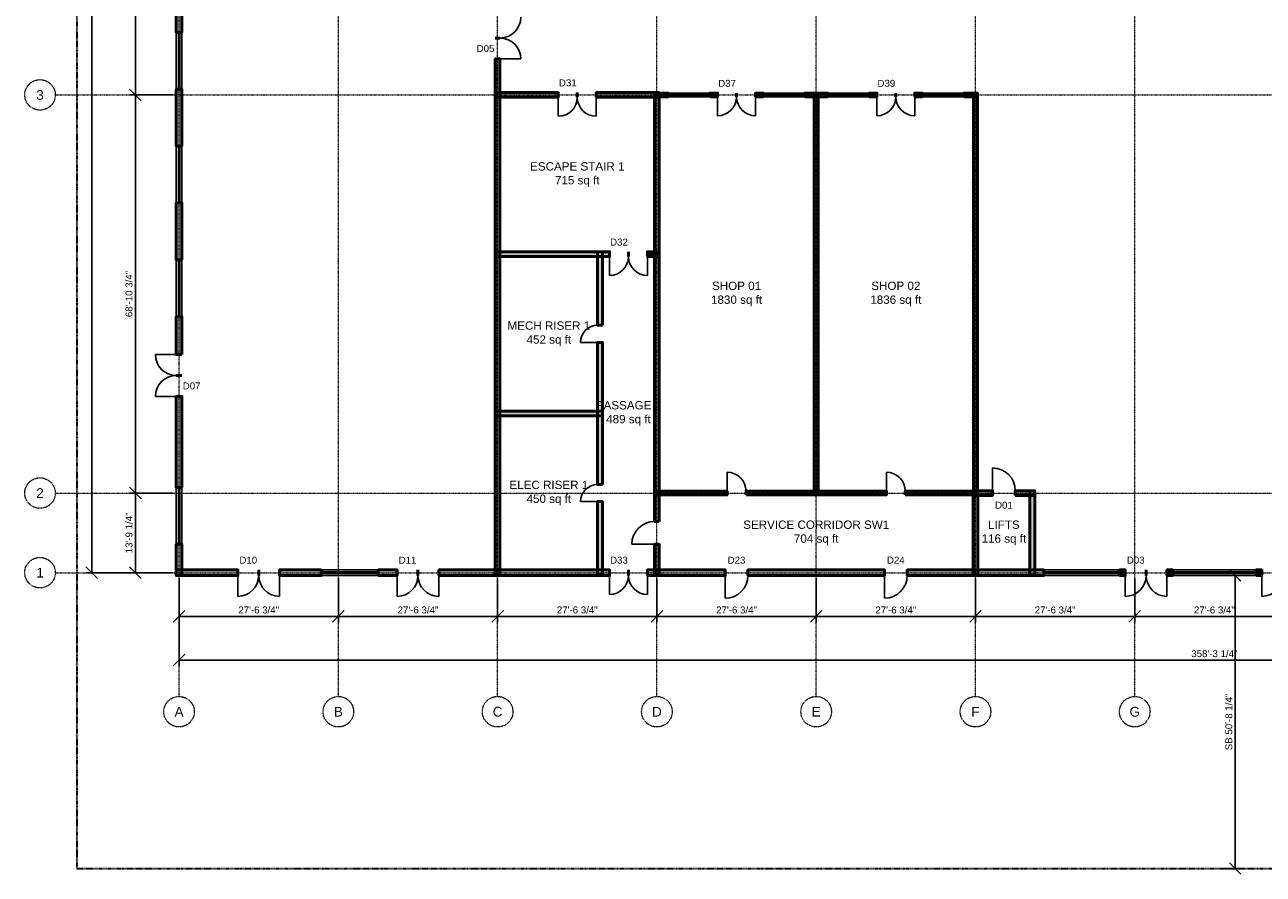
# Model space of a CAD drawing. Header units: inches. Extents: x -108 to 4832, y -12 to 3555.
# Tile 1 of 3: x -108 to 2464, y -12 to 1752. Entities that reach past the tile are written whole.
import ezdxf
from ezdxf.enums import TextEntityAlignment as Align

# ---------------------------------------------------------------- set-up
doc = ezdxf.new("R2010")
doc.units = ezdxf.units.IN
doc.header["$LTSCALE"] = 0.03937
doc.header["$MEASUREMENT"] = 0
doc.linetypes.add('CENTER', pattern=[5.08, 3.175, -0.635, 0.635, -0.635])
doc.linetypes.add('PHANTOM', pattern=[6.35, 3.175, -0.635, 0.635, -0.635, 0.635, -0.635])
for name, color, linetype, lineweight in [('A-ANNO-DIMS', 1, 'Continuous', 18), ('A-ANNO-SYMB', 2, 'Continuous', 18), ('A-AREA-IDEN', 2, 'Continuous', 18), ('A-DOOR', 3, 'Continuous', 25), ('A-GLAZ', 4, 'Continuous', 25), ('A-WALL', 7, 'Continuous', 50), ('A-WALL-PATT', 8, 'Continuous', 9), ('C-PROP-LINE', 1, 'PHANTOM', 35), ('S-GRID', 1, 'CENTER', 13)]:
    doc.layers.add(name, color=color, linetype=linetype, lineweight=lineweight)
doc.styles.add('PK-ARIAL', font='arial.ttf')
doc.dimstyles.new('PK-96', dxfattribs={"dimscale": 192, "dimtxt": 0.075, "dimasz": 0.0625, "dimexe": 0.0625, "dimexo": 0.0625, "dimgap": 0.03125, "dimtad": 1, "dimdec": 4, "dimzin": 3, "dimdsep": 46, "dimlunit": 4, "dimtxsty": 'PK-ARIAL', "dimtsz": 0.0625, "dimcen": 2.5, "dimclrd": 256, "dimclre": 256, "dimclrt": 256, "dimazin": 3, "dimtfac": 1, "dimtmove": 0, "dimatfit": 3})

msp = doc.modelspace()

# ---------------------------------------------------------------- hatches: boundary and pattern name
at = {"layer": 'A-WALL-PATT'}
for points in [[(218.50394, 1736.22047), (218.50394, 1799.2126), (206.69291, 1799.2126), (206.69291, 1736.22047)], [(878.93701, 609.25197), (878.93701, 1681.10236), (869.09449, 1681.10236), (869.09449, 609.25197)], [(218.50394, 1500), (218.50394, 1618.11024), (206.69291, 1618.11024), (206.69291, 1500)], [(869.09449, 1601.37795), (1000, 1601.37795), (1000, 1611.22047), (869.09449, 1611.22047)], [(1078.74016, 1601.37795), (1209.64567, 1601.37795), (1209.64567, 1611.22047), (1078.74016, 1611.22047)], [(1209.64567, 720.47244), (1209.64567, 1611.22047), (1199.80315, 1611.22047), (1199.80315, 720.47244)], [(1200.7874, 1602.3622), (1228.34646, 1602.3622), (1228.34646, 1610.23622), (1200.7874, 1610.23622)], [(1314.96063, 1602.3622), (1330.70866, 1602.3622), (1330.70866, 1610.23622), (1314.96063, 1610.23622)], [(1409.44882, 1602.3622), (1425.19685, 1602.3622), (1425.19685, 1610.23622), (1409.44882, 1610.23622)], [(1511.81102, 1602.3622), (1559.05512, 1602.3622), (1559.05512, 1610.23622), (1511.81102, 1610.23622)], [(1539.37008, 775.59055), (1539.37008, 1610.23622), (1531.49606, 1610.23622), (1531.49606, 775.59055)], [(1645.66929, 1602.3622), (1661.41732, 1602.3622), (1661.41732, 1610.23622), (1645.66929, 1610.23622)], [(1740.15748, 1602.3622), (1755.90551, 1602.3622), (1755.90551, 1610.23622), (1740.15748, 1610.23622)], [(1842.51969, 1602.3622), (1870.07874, 1602.3622), (1870.07874, 1610.23622), (1842.51969, 1610.23622)], [(1870.07874, 775.59055), (1870.07874, 1610.23622), (1862.20472, 1610.23622), (1862.20472, 775.59055)], [(218.50394, 1263.77953), (218.50394, 1381.88976), (206.69291, 1381.88976), (206.69291, 1263.77953)], [(869.09449, 1270.66929), (1106.29921, 1270.66929), (1106.29921, 1280.51181), (869.09449, 1280.51181)], [(1091.53543, 1127.95276), (1091.53543, 1280.51181), (1081.69291, 1280.51181), (1081.69291, 1127.95276)], [(1185.03937, 1270.66929), (1209.64567, 1270.66929), (1209.64567, 1280.51181), (1185.03937, 1280.51181)], [(218.50394, 1066.92913), (218.50394, 1145.66929), (206.69291, 1145.66929), (206.69291, 1066.92913)], [(1091.53543, 797.24409), (1091.53543, 1092.51969), (1081.69291, 1092.51969), (1081.69291, 797.24409)], [(218.50394, 791.33858), (218.50394, 980.31496), (206.69291, 980.31496), (206.69291, 791.33858)], [(869.09449, 939.96063), (1091.53543, 939.96063), (1091.53543, 949.80315), (869.09449, 949.80315)], [(1200.7874, 775.59055), (1350.3937, 775.59055), (1350.3937, 783.46457), (1200.7874, 783.46457)], [(1389.76378, 775.59055), (1681.10236, 775.59055), (1681.10236, 783.46457), (1389.76378, 783.46457)], [(1720.47244, 775.59055), (1870.07874, 775.59055), (1870.07874, 783.46457), (1720.47244, 783.46457)], [(1861.22047, 774.6063), (1901.5748, 774.6063), (1901.5748, 784.44882), (1861.22047, 784.44882)], [(1871.06299, 609.25197), (1871.06299, 784.44882), (1861.22047, 784.44882), (1861.22047, 609.25197)], [(1948.8189, 774.6063), (1989.17323, 774.6063), (1989.17323, 784.44882), (1948.8189, 784.44882)], [(1989.17323, 609.25197), (1989.17323, 784.44882), (1979.33071, 784.44882), (1979.33071, 609.25197)], [(1091.53543, 609.25197), (1091.53543, 761.81102), (1081.69291, 761.81102), (1081.69291, 609.25197)], [(218.50394, 608.26772), (218.50394, 673.22835), (206.69291, 673.22835), (206.69291, 608.26772)], [(1209.64567, 609.25197), (1209.64567, 673.22835), (1199.80315, 673.22835), (1199.80315, 609.25197)], [(206.69291, 608.26772), (334.64567, 608.26772), (334.64567, 620.07874), (206.69291, 620.07874)], [(421.25984, 608.26772), (507.87402, 608.26772), (507.87402, 620.07874), (421.25984, 620.07874)], [(625.98425, 608.26772), (665.35433, 608.26772), (665.35433, 620.07874), (625.98425, 620.07874)], [(751.9685, 608.26772), (1106.29921, 608.26772), (1106.29921, 620.07874), (751.9685, 620.07874)], [(1185.03937, 608.26772), (1346.45669, 608.26772), (1346.45669, 620.07874), (1185.03937, 620.07874)], [(1393.70079, 608.26772), (1677.16535, 608.26772), (1677.16535, 620.07874), (1393.70079, 620.07874)], [(1724.40945, 608.26772), (2007.87402, 608.26772), (2007.87402, 620.07874), (1724.40945, 620.07874)], [(2165.35433, 608.26772), (2177.16535, 608.26772), (2177.16535, 620.07874), (2165.35433, 620.07874)], [(2263.77953, 608.26772), (2275.59055, 608.26772), (2275.59055, 620.07874), (2263.77953, 620.07874)], [(2448.8189, 608.26772), (2460.62992, 608.26772), (2460.62992, 620.07874), (2448.8189, 620.07874)]]:
    msp.add_hatch(color=256, dxfattribs=at).paths.add_polyline_path(points)

# ---------------------------------------------------------------- linework, layer by layer
at = {"layer": 'A-DOOR'}
for p, q in [((878.93701, 1681.10236), (922.24409, 1681.10236)), ((1000, 1601.37795), (1000, 1562.00787)), ((1078.74016, 1601.37795), (1078.74016, 1562.00787)), ((1330.70866, 1602.3622), (1330.70866, 1562.99213)), ((1409.44882, 1602.3622), (1409.44882, 1562.99213)), ((1661.41732, 1602.3622), (1661.41732, 1562.99213)), ((1740.15748, 1602.3622), (1740.15748, 1562.99213)), ((1106.29921, 1270.66929), (1106.29921, 1231.29921)), ((1185.03937, 1270.66929), (1185.03937, 1231.29921)), ((1081.69291, 1092.51969), (1046.25984, 1092.51969)), ((206.69291, 1066.92913), (163.38583, 1066.92913)), ((206.69291, 980.31496), (163.38583, 980.31496)), ((1901.5748, 784.44882), (1901.5748, 831.69291)), ((1350.3937, 783.46457), (1350.3937, 822.83465)), ((1681.10236, 783.46457), (1681.10236, 822.83465)), ((1081.69291, 761.81102), (1046.25984, 761.81102)), ((1199.80315, 673.22835), (1152.55906, 673.22835)), ((334.64567, 608.26772), (334.64567, 564.96063)), ((421.25984, 608.26772), (421.25984, 564.96063)), ((665.35433, 608.26772), (665.35433, 564.96063)), ((751.9685, 608.26772), (751.9685, 564.96063)), ((1106.29921, 608.26772), (1106.29921, 568.89764)), ((1185.03937, 608.26772), (1185.03937, 568.89764)), ((1346.45669, 608.26772), (1346.45669, 561.02362)), ((1677.16535, 608.26772), (1677.16535, 561.02362)), ((2177.16535, 608.26772), (2177.16535, 564.96063)), ((2263.77953, 608.26772), (2263.77953, 564.96063)), ((2460.62992, 608.26772), (2460.62992, 564.96063))]:
    msp.add_line(p, q, dxfattribs=at)
for centre, radius, start, end in [((878.93701, 1767.71654), 43.30709, -90, 0), ((878.93701, 1681.10236), 43.30709, 0, 90), ((1000, 1601.37795), 39.37008, -90, 0), ((1078.74016, 1601.37795), 39.37008, 180, -90), ((1330.70866, 1602.3622), 39.37008, -90, 0), ((1409.44882, 1602.3622), 39.37008, 180, -90), ((1661.41732, 1602.3622), 39.37008, -90, 0), ((1740.15748, 1602.3622), 39.37008, 180, -90), ((1106.29921, 1270.66929), 39.37008, -90, 0), ((1185.03937, 1270.66929), 39.37008, 180, -90), ((1081.69291, 1092.51969), 35.43307, 90, 180), ((206.69291, 1066.92913), 43.30709, 180, -90), ((206.69291, 980.31496), 43.30709, 90, 180), ((1901.5748, 784.44882), 47.24409, 0, 90), ((1081.69291, 761.81102), 35.43307, 90, 180), ((1350.3937, 783.46457), 39.37008, 0, 90), ((1681.10236, 783.46457), 39.37008, 0, 90), ((1199.80315, 673.22835), 47.24409, 90, 180), ((334.64567, 608.26772), 43.30709, -90, 0), ((421.25984, 608.26772), 43.30709, 180, -90), ((665.35433, 608.26772), 43.30709, -90, 0), ((751.9685, 608.26772), 43.30709, 180, -90), ((1106.29921, 608.26772), 39.37008, -90, 0), ((1185.03937, 608.26772), 39.37008, 180, -90), ((1346.45669, 608.26772), 47.24409, -90, 0), ((1677.16535, 608.26772), 47.24409, -90, 0), ((2177.16535, 608.26772), 43.30709, -90, 0), ((2263.77953, 608.26772), 43.30709, 180, -90), ((2460.62992, 608.26772), 43.30709, -90, 0)]:
    msp.add_arc(centre, radius, start, end, dxfattribs=at)
at = {"layer": 'A-GLAZ'}
for p, q in [((206.69291, 1618.11024), (206.69291, 1736.22047)), ((211.12205, 1618.11024), (211.12205, 1736.22047)), ((214.0748, 1618.11024), (214.0748, 1736.22047)), ((218.50394, 1618.11024), (218.50394, 1736.22047)), ((1228.34646, 1610.23622), (1314.96063, 1610.23622)), ((1228.34646, 1607.28346), (1314.96063, 1607.28346)), ((1228.34646, 1605.31496), (1314.96063, 1605.31496)), ((1228.34646, 1602.3622), (1314.96063, 1602.3622)), ((1425.19685, 1610.23622), (1511.81102, 1610.23622)), ((1425.19685, 1607.28346), (1511.81102, 1607.28346)), ((1425.19685, 1605.31496), (1511.81102, 1605.31496)), ((1425.19685, 1602.3622), (1511.81102, 1602.3622)), ((1559.05512, 1610.23622), (1645.66929, 1610.23622)), ((1559.05512, 1607.28346), (1645.66929, 1607.28346)), ((1559.05512, 1605.31496), (1645.66929, 1605.31496)), ((1559.05512, 1602.3622), (1645.66929, 1602.3622)), ((1755.90551, 1610.23622), (1842.51969, 1610.23622)), ((1755.90551, 1607.28346), (1842.51969, 1607.28346)), ((1755.90551, 1605.31496), (1842.51969, 1605.31496)), ((1755.90551, 1602.3622), (1842.51969, 1602.3622)), ((206.69291, 1381.88976), (206.69291, 1500)), ((211.12205, 1381.88976), (211.12205, 1500)), ((214.0748, 1381.88976), (214.0748, 1500)), ((218.50394, 1381.88976), (218.50394, 1500)), ((206.69291, 1145.66929), (206.69291, 1263.77953)), ((211.12205, 1145.66929), (211.12205, 1263.77953)), ((214.0748, 1145.66929), (214.0748, 1263.77953)), ((218.50394, 1145.66929), (218.50394, 1263.77953)), ((206.69291, 673.22835), (206.69291, 791.33858)), ((211.12205, 673.22835), (211.12205, 791.33858)), ((214.0748, 673.22835), (214.0748, 791.33858)), ((218.50394, 673.22835), (218.50394, 791.33858)), ((507.87402, 620.07874), (625.98425, 620.07874)), ((2007.87402, 620.07874), (2165.35433, 620.07874)), ((2275.59055, 620.07874), (2448.8189, 620.07874)), ((507.87402, 615.64961), (625.98425, 615.64961)), ((507.87402, 612.69685), (625.98425, 612.69685)), ((507.87402, 608.26772), (625.98425, 608.26772)), ((2007.87402, 615.64961), (2165.35433, 615.64961)), ((2007.87402, 612.69685), (2165.35433, 612.69685)), ((2007.87402, 608.26772), (2165.35433, 608.26772)), ((2275.59055, 615.64961), (2448.8189, 615.64961)), ((2275.59055, 612.69685), (2448.8189, 612.69685)), ((2275.59055, 608.26772), (2448.8189, 608.26772))]:
    msp.add_line(p, q, dxfattribs=at)
at = {"layer": 'A-WALL'}
for p, q in [((218.50394, 1736.22047), (206.69291, 1736.22047)), ((878.93701, 1724.40945), (869.09449, 1724.40945)), ((878.93701, 1724.40945), (869.09449, 1724.40945)), ((878.93701, 1681.10236), (869.09449, 1681.10236)), ((218.50394, 1618.11024), (206.69291, 1618.11024)), ((1000, 1601.37795), (1000, 1611.22047)), ((1039.37008, 1601.37795), (1039.37008, 1611.22047)), ((1039.37008, 1601.37795), (1039.37008, 1611.22047)), ((1078.74016, 1601.37795), (1078.74016, 1611.22047)), ((1228.34646, 1602.3622), (1228.34646, 1610.23622)), ((1314.96063, 1602.3622), (1314.96063, 1610.23622)), ((1330.70866, 1602.3622), (1330.70866, 1610.23622)), ((1370.07874, 1602.3622), (1370.07874, 1610.23622)), ((1370.07874, 1602.3622), (1370.07874, 1610.23622)), ((1409.44882, 1602.3622), (1409.44882, 1610.23622)), ((1425.19685, 1602.3622), (1425.19685, 1610.23622)), ((1511.81102, 1602.3622), (1511.81102, 1610.23622)), ((1559.05512, 1602.3622), (1559.05512, 1610.23622)), ((1645.66929, 1602.3622), (1645.66929, 1610.23622)), ((1661.41732, 1602.3622), (1661.41732, 1610.23622)), ((1700.7874, 1602.3622), (1700.7874, 1610.23622)), ((1700.7874, 1602.3622), (1700.7874, 1610.23622)), ((1740.15748, 1602.3622), (1740.15748, 1610.23622)), ((1755.90551, 1602.3622), (1755.90551, 1610.23622)), ((1842.51969, 1602.3622), (1842.51969, 1610.23622)), ((218.50394, 1500), (206.69291, 1500)), ((218.50394, 1381.88976), (206.69291, 1381.88976)), ((218.50394, 1263.77953), (206.69291, 1263.77953)), ((1106.29921, 1270.66929), (1106.29921, 1280.51181)), ((1145.66929, 1270.66929), (1145.66929, 1280.51181)), ((1145.66929, 1270.66929), (1145.66929, 1280.51181)), ((1185.03937, 1270.66929), (1185.03937, 1280.51181)), ((218.50394, 1145.66929), (206.69291, 1145.66929)), ((1091.53543, 1127.95276), (1081.69291, 1127.95276)), ((1091.53543, 1092.51969), (1081.69291, 1092.51969)), ((218.50394, 1066.92913), (206.69291, 1066.92913)), ((218.50394, 1023.62205), (206.69291, 1023.62205)), ((218.50394, 1023.62205), (206.69291, 1023.62205)), ((218.50394, 980.31496), (206.69291, 980.31496)), ((1091.53543, 797.24409), (1081.69291, 797.24409)), ((218.50394, 791.33858), (206.69291, 791.33858)), ((1350.3937, 775.59055), (1350.3937, 783.46457)), ((1389.76378, 775.59055), (1389.76378, 783.46457)), ((1681.10236, 775.59055), (1681.10236, 783.46457)), ((1720.47244, 775.59055), (1720.47244, 783.46457)), ((1901.5748, 774.6063), (1901.5748, 784.44882)), ((1948.8189, 774.6063), (1948.8189, 784.44882)), ((1091.53543, 761.81102), (1081.69291, 761.81102)), ((1209.64567, 720.47244), (1199.80315, 720.47244)), ((218.50394, 673.22835), (206.69291, 673.22835)), ((1209.64567, 673.22835), (1199.80315, 673.22835)), ((334.64567, 608.26772), (334.64567, 620.07874)), ((377.95276, 608.26772), (377.95276, 620.07874)), ((377.95276, 608.26772), (377.95276, 620.07874)), ((421.25984, 608.26772), (421.25984, 620.07874)), ((507.87402, 608.26772), (507.87402, 620.07874)), ((625.98425, 608.26772), (625.98425, 620.07874)), ((665.35433, 608.26772), (665.35433, 620.07874)), ((708.66142, 608.26772), (708.66142, 620.07874)), ((708.66142, 608.26772), (708.66142, 620.07874)), ((751.9685, 608.26772), (751.9685, 620.07874)), ((1106.29921, 608.26772), (1106.29921, 620.07874)), ((1145.66929, 608.26772), (1145.66929, 620.07874)), ((1145.66929, 608.26772), (1145.66929, 620.07874)), ((1185.03937, 608.26772), (1185.03937, 620.07874)), ((1346.45669, 608.26772), (1346.45669, 620.07874)), ((1393.70079, 608.26772), (1393.70079, 620.07874)), ((1677.16535, 608.26772), (1677.16535, 620.07874)), ((1724.40945, 608.26772), (1724.40945, 620.07874)), ((2007.87402, 608.26772), (2007.87402, 620.07874)), ((2165.35433, 608.26772), (2165.35433, 620.07874)), ((2177.16535, 608.26772), (2177.16535, 620.07874)), ((2220.47244, 608.26772), (2220.47244, 620.07874)), ((2220.47244, 608.26772), (2220.47244, 620.07874)), ((2263.77953, 608.26772), (2263.77953, 620.07874)), ((2275.59055, 608.26772), (2275.59055, 620.07874)), ((2448.8189, 608.26772), (2448.8189, 620.07874)), ((2460.62992, 608.26772), (2460.62992, 620.07874))]:
    msp.add_line(p, q, dxfattribs=at)
for points in [[(218.50394, 1736.22047), (218.50394, 1799.2126), (206.69291, 1799.2126), (206.69291, 1736.22047)], [(878.93701, 609.25197), (878.93701, 1681.10236), (869.09449, 1681.10236), (869.09449, 609.25197)], [(218.50394, 1500), (218.50394, 1618.11024), (206.69291, 1618.11024), (206.69291, 1500)], [(869.09449, 1601.37795), (1000, 1601.37795), (1000, 1611.22047), (869.09449, 1611.22047)], [(1078.74016, 1601.37795), (1209.64567, 1601.37795), (1209.64567, 1611.22047), (1078.74016, 1611.22047)], [(1209.64567, 720.47244), (1209.64567, 1611.22047), (1199.80315, 1611.22047), (1199.80315, 720.47244)], [(1200.7874, 1602.3622), (1228.34646, 1602.3622), (1228.34646, 1610.23622), (1200.7874, 1610.23622)], [(1314.96063, 1602.3622), (1330.70866, 1602.3622), (1330.70866, 1610.23622), (1314.96063, 1610.23622)], [(1409.44882, 1602.3622), (1425.19685, 1602.3622), (1425.19685, 1610.23622), (1409.44882, 1610.23622)], [(1511.81102, 1602.3622), (1559.05512, 1602.3622), (1559.05512, 1610.23622), (1511.81102, 1610.23622)], [(1539.37008, 775.59055), (1539.37008, 1610.23622), (1531.49606, 1610.23622), (1531.49606, 775.59055)], [(1645.66929, 1602.3622), (1661.41732, 1602.3622), (1661.41732, 1610.23622), (1645.66929, 1610.23622)], [(1740.15748, 1602.3622), (1755.90551, 1602.3622), (1755.90551, 1610.23622), (1740.15748, 1610.23622)], [(1842.51969, 1602.3622), (1870.07874, 1602.3622), (1870.07874, 1610.23622), (1842.51969, 1610.23622)], [(1870.07874, 775.59055), (1870.07874, 1610.23622), (1862.20472, 1610.23622), (1862.20472, 775.59055)], [(218.50394, 1263.77953), (218.50394, 1381.88976), (206.69291, 1381.88976), (206.69291, 1263.77953)], [(869.09449, 1270.66929), (1106.29921, 1270.66929), (1106.29921, 1280.51181), (869.09449, 1280.51181)], [(1091.53543, 1127.95276), (1091.53543, 1280.51181), (1081.69291, 1280.51181), (1081.69291, 1127.95276)], [(1185.03937, 1270.66929), (1209.64567, 1270.66929), (1209.64567, 1280.51181), (1185.03937, 1280.51181)], [(218.50394, 1066.92913), (218.50394, 1145.66929), (206.69291, 1145.66929), (206.69291, 1066.92913)], [(1091.53543, 797.24409), (1091.53543, 1092.51969), (1081.69291, 1092.51969), (1081.69291, 797.24409)], [(218.50394, 791.33858), (218.50394, 980.31496), (206.69291, 980.31496), (206.69291, 791.33858)], [(869.09449, 939.96063), (1091.53543, 939.96063), (1091.53543, 949.80315), (869.09449, 949.80315)], [(1200.7874, 775.59055), (1350.3937, 775.59055), (1350.3937, 783.46457), (1200.7874, 783.46457)], [(1389.76378, 775.59055), (1681.10236, 775.59055), (1681.10236, 783.46457), (1389.76378, 783.46457)], [(1720.47244, 775.59055), (1870.07874, 775.59055), (1870.07874, 783.46457), (1720.47244, 783.46457)], [(1861.22047, 774.6063), (1901.5748, 774.6063), (1901.5748, 784.44882), (1861.22047, 784.44882)], [(1871.06299, 609.25197), (1871.06299, 784.44882), (1861.22047, 784.44882), (1861.22047, 609.25197)], [(1948.8189, 774.6063), (1989.17323, 774.6063), (1989.17323, 784.44882), (1948.8189, 784.44882)], [(1989.17323, 609.25197), (1989.17323, 784.44882), (1979.33071, 784.44882), (1979.33071, 609.25197)], [(1091.53543, 609.25197), (1091.53543, 761.81102), (1081.69291, 761.81102), (1081.69291, 609.25197)], [(218.50394, 608.26772), (218.50394, 673.22835), (206.69291, 673.22835), (206.69291, 608.26772)], [(1209.64567, 609.25197), (1209.64567, 673.22835), (1199.80315, 673.22835), (1199.80315, 609.25197)], [(206.69291, 608.26772), (334.64567, 608.26772), (334.64567, 620.07874), (206.69291, 620.07874)], [(421.25984, 608.26772), (507.87402, 608.26772), (507.87402, 620.07874), (421.25984, 620.07874)], [(625.98425, 608.26772), (665.35433, 608.26772), (665.35433, 620.07874), (625.98425, 620.07874)], [(751.9685, 608.26772), (1106.29921, 608.26772), (1106.29921, 620.07874), (751.9685, 620.07874)], [(1185.03937, 608.26772), (1346.45669, 608.26772), (1346.45669, 620.07874), (1185.03937, 620.07874)], [(1393.70079, 608.26772), (1677.16535, 608.26772), (1677.16535, 620.07874), (1393.70079, 620.07874)], [(1724.40945, 608.26772), (2007.87402, 608.26772), (2007.87402, 620.07874), (1724.40945, 620.07874)], [(2165.35433, 608.26772), (2177.16535, 608.26772), (2177.16535, 620.07874), (2165.35433, 620.07874)], [(2263.77953, 608.26772), (2275.59055, 608.26772), (2275.59055, 620.07874), (2263.77953, 620.07874)], [(2448.8189, 608.26772), (2460.62992, 608.26772), (2460.62992, 620.07874), (2448.8189, 620.07874)]]:
    msp.add_lwpolyline(points, close=True, dxfattribs=at)
at = {"layer": 'C-PROP-LINE'}
msp.add_lwpolyline([(0, 0), (4724.40945, 0), (4724.40945, 3543.30709), (0, 3543.30709)], close=True, dxfattribs=at)
at = {"layer": 'S-GRID'}
for p, q in [((212.59843, 357.16535), (212.59843, 3327.87402)), ((543.30709, 357.16535), (543.30709, 3327.87402)), ((874.01575, 357.16535), (874.01575, 3327.87402)), ((1204.72441, 357.16535), (1204.72441, 3327.87402)), ((1535.43307, 357.16535), (1535.43307, 3327.87402)), ((1866.14173, 357.16535), (1866.14173, 3327.87402)), ((2196.85039, 357.16535), (2196.85039, 3327.87402)), ((-44.40945, 1606.29921), (4768.8189, 1606.29921)), ((-44.40945, 779.52756), (4768.8189, 779.52756)), ((-44.40945, 614.17323), (4768.8189, 614.17323))]:
    msp.add_line(p, q, dxfattribs=at)
for centre in [(-76.08945, 1606.29921), (-76.08945, 779.52756), (-76.08945, 614.17323), (212.59843, 325.48535), (543.30709, 325.48535), (874.01575, 325.48535), (1204.72441, 325.48535), (1535.43307, 325.48535), (1866.14173, 325.48535), (2196.85039, 325.48535)]:
    msp.add_circle(centre, 31.68, dxfattribs=at)

# ---------------------------------------------------------------- texts
at = {"layer": 'A-ANNO-SYMB', "style": 'PK-ARIAL'}
for s, p in [('D05', (848.93449, 1702.75591)), ('D31', (1019.68504, 1631.38047)), ('D37', (1350.3937, 1630.39622)), ('D39', (1681.10236, 1630.39622)), ('D32', (1125.98425, 1300.67181)), ('D07', (238.66394, 1001.9685)), ('D01', (1925.19685, 754.4463)), ('D10', (356.29921, 640.23874)), ('D11', (687.00787, 640.23874)), ('D33', (1125.98425, 640.23874)), ('D23', (1370.07874, 640.23874)), ('D24', (1700.7874, 640.23874)), ('D03', (2198.8189, 640.23874))]:
    msp.add_text(s, height=14.4, dxfattribs=at).set_placement(p, align=Align.MIDDLE_CENTER)
at = {"layer": 'A-AREA-IDEN', "char_height": 17.28, "attachment_point": 5, "style": 'PK-ARIAL'}
for s, insert in [('ESCAPE STAIR 1\\P715 sq ft', (1039.37008, 1440.94488)), ('SHOP 01\\P1830 sq ft', (1370.07874, 1192.91339)), ('SHOP 02\\P1836 sq ft', (1700.7874, 1192.91339)), ('MECH RISER 1\\P452 sq ft', (980.31496, 1110.23622)), ('PASSAGE 1\\P489 sq ft', (1145.66929, 944.88189)), ('ELEC RISER 1\\P450 sq ft', (980.31496, 779.52756)), ('SERVICE CORRIDOR SW1\\P704 sq ft', (1535.43307, 696.85039)), ('LIFTS\\P116 sq ft', (1925.19685, 696.85039))]:
    msp.add_mtext(s, dxfattribs=dict(at, insert=insert))
at = {"layer": 'S-GRID', "style": 'PK-ARIAL'}
for s, p in [('3', (-76.08945, 1606.29921)), ('2', (-76.08945, 779.52756)), ('1', (-76.08945, 614.17323)), ('A', (212.59843, 325.48535)), ('B', (543.30709, 325.48535)), ('C', (874.01575, 325.48535)), ('D', (1204.72441, 325.48535)), ('E', (1535.43307, 325.48535)), ('F', (1866.14173, 325.48535)), ('G', (2196.85039, 325.48535))]:
    msp.add_text(s, height=20.16, dxfattribs=at).set_placement(p, align=Align.MIDDLE_CENTER)

# ---------------------------------------------------------------- dimensions: what is measured, and where the dimension line sits
at = {"layer": 'A-ANNO-DIMS'}
for base, p1, p2, text in [((31.1811, 614.17323), (212.59843, 614.17323), (212.59843, 3070.86614), '204\'-8 3/4"'), ((121.88976, 1606.29921), (212.59843, 1606.29921), (212.59843, 2078.74016), '39\'-4 1/2"'), ((121.88976, 779.52756), (212.59843, 779.52756), (212.59843, 1606.29921), '68\'-10 3/4"'), ((121.88976, 614.17323), (212.59843, 614.17323), (212.59843, 779.52756), '13\'-9 1/4"'), ((2405.40472, 0), (2362.20472, 0), (2362.20472, 608.26772), 'SB 50\'-8 1/4"')]:
    msp.add_linear_dim(base=base, p1=p1, p2=p2, angle=90, text=text, dimstyle='PK-96', dxfattribs=at).render()
for base, p1, p2, text in [((212.59843, 523.46457), (212.59843, 614.17323), (543.30709, 614.17323), '27\'-6 3/4"'), ((212.59843, 432.75591), (212.59843, 614.17323), (4511.81102, 614.17323), '358\'-3 1/4"'), ((543.30709, 523.46457), (543.30709, 614.17323), (874.01575, 614.17323), '27\'-6 3/4"'), ((874.01575, 523.46457), (874.01575, 614.17323), (1204.72441, 614.17323), '27\'-6 3/4"'), ((1204.72441, 523.46457), (1204.72441, 614.17323), (1535.43307, 614.17323), '27\'-6 3/4"'), ((1535.43307, 523.46457), (1535.43307, 614.17323), (1866.14173, 614.17323), '27\'-6 3/4"'), ((1866.14173, 523.46457), (1866.14173, 614.17323), (2196.85039, 614.17323), '27\'-6 3/4"'), ((2196.85039, 523.46457), (2196.85039, 614.17323), (2527.55906, 614.17323), '27\'-6 3/4"')]:
    msp.add_linear_dim(base=base, p1=p1, p2=p2, text=text, dimstyle='PK-96', dxfattribs=at).render()

doc.saveas('drawing.dxf')
